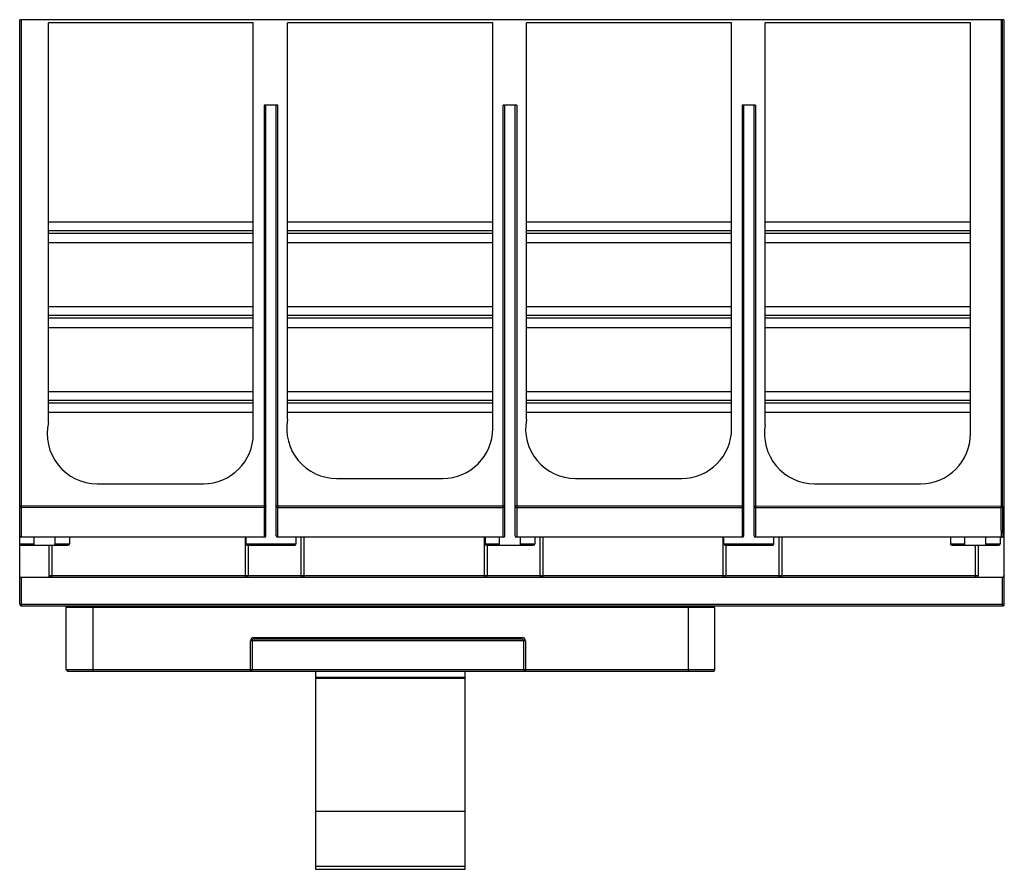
# Model space of a CAD drawing. Header units: millimetres. Extents: x 25 to 210, y 87 to 247.
import ezdxf

# ---------------------------------------------------------------- set-up
doc = ezdxf.new("R2010")
doc.units = ezdxf.units.MM
doc.header["$LTSCALE"] = 21.612846
doc.layers.get('0').update_dxf_attribs({"linetype": 'CONTINUOUS'})

msp = doc.modelspace()

# ---------------------------------------------------------------- linework, layer by layer
at = {"color": 7, "linetype": 'Continuous'}
for p, q in [((24.89, 136.51), (24.89, 246.61)), ((210.27, 246.61), (24.89, 246.61)), ((25.19, 246.61), (25.19, 149.11)), ((30.34, 170.76), (30.34, 246.01)), ((68.89, 246.01), (30.34, 246.01)), ((68.89, 168.61), (68.89, 246.01)), ((75.34, 171.28), (75.34, 246.01)), ((113.99, 246.01), (75.34, 246.01)), ((113.99, 169.61), (113.99, 246.01)), ((120.34, 171.28), (120.34, 246.01)), ((158.99, 246.01), (120.34, 246.01)), ((158.99, 169.61), (158.99, 246.01)), ((165.34, 170.28), (165.34, 246.01)), ((203.99, 246.01), (165.34, 246.01)), ((203.99, 168.61), (203.99, 246.01)), ((209.74, 246.61), (209.74, 154.7)), ((210.04, 154.99), (210.04, 246.61)), ((210.27, 246.61), (210.29, 141.61)), ((210.36, 136.51), (210.36, 246.61)), ((70.97, 230.51), (70.97, 149.11)), ((73.52, 230.51), (70.97, 230.51)), ((71.27, 149.41), (71.27, 230.51)), ((73.22, 149.41), (73.22, 230.51)), ((73.52, 149.11), (73.52, 230.51)), ((115.97, 149.11), (115.97, 230.51)), ((118.52, 230.51), (115.97, 230.51)), ((116.27, 149.41), (116.27, 230.51)), ((118.22, 149.41), (118.22, 230.51)), ((118.52, 230.51), (118.52, 149.11)), ((160.97, 230.51), (160.97, 149.11)), ((163.52, 230.51), (160.97, 230.51)), ((161.27, 149.41), (161.27, 230.51)), ((163.22, 149.41), (163.22, 230.51)), ((163.52, 230.51), (163.52, 149.11)), ((30.34, 208.56), (68.89, 208.56)), ((75.34, 208.56), (113.99, 208.56)), ((120.34, 208.56), (158.99, 208.56)), ((165.34, 208.56), (203.99, 208.56)), ((68.89, 206.86), (30.34, 206.86)), ((68.89, 206.36), (30.34, 206.36)), ((113.99, 206.86), (75.34, 206.86)), ((113.99, 206.36), (75.34, 206.36)), ((158.99, 206.86), (120.34, 206.86)), ((158.99, 206.36), (120.34, 206.36)), ((203.99, 206.86), (165.34, 206.86)), ((203.99, 206.36), (165.34, 206.36)), ((30.34, 204.66), (68.89, 204.66)), ((75.34, 204.66), (113.99, 204.66)), ((120.34, 204.66), (158.99, 204.66)), ((165.34, 204.66), (203.99, 204.66)), ((30.34, 192.56), (68.89, 192.56)), ((75.34, 192.56), (113.99, 192.56)), ((120.34, 192.56), (158.99, 192.56)), ((165.34, 192.56), (203.99, 192.56)), ((68.89, 190.86), (30.34, 190.86)), ((68.89, 190.36), (30.34, 190.36)), ((113.99, 190.86), (75.34, 190.86)), ((113.99, 190.36), (75.34, 190.36)), ((158.99, 190.86), (120.34, 190.86)), ((158.99, 190.36), (120.34, 190.36)), ((203.99, 190.86), (165.34, 190.86)), ((203.99, 190.36), (165.34, 190.36)), ((30.34, 188.66), (68.89, 188.66)), ((75.34, 188.66), (113.99, 188.66)), ((120.34, 188.66), (158.99, 188.66)), ((165.34, 188.66), (203.99, 188.66)), ((30.34, 176.56), (68.89, 176.56)), ((75.34, 176.56), (113.99, 176.56)), ((120.34, 176.56), (158.99, 176.56)), ((165.34, 176.56), (203.99, 176.56)), ((68.89, 174.86), (30.34, 174.86)), ((68.89, 174.36), (30.34, 174.36)), ((113.99, 174.86), (75.34, 174.86)), ((113.99, 174.36), (75.34, 174.36)), ((158.99, 174.86), (120.34, 174.86)), ((158.99, 174.36), (120.34, 174.36)), ((203.99, 174.86), (165.34, 174.86)), ((203.99, 174.36), (165.34, 174.36)), ((30.34, 172.66), (68.89, 172.66)), ((75.34, 172.66), (113.99, 172.66)), ((120.34, 172.66), (158.99, 172.66)), ((165.34, 172.66), (203.99, 172.66)), ((210.26, 169.11), (210.27, 169.11)), ((84.59, 160.21), (104.59, 160.21)), ((129.59, 160.21), (149.59, 160.21)), ((39.49, 159.21), (59.49, 159.21)), ((174.59, 159.21), (194.59, 159.21)), ((24.89, 155.05), (71.27, 155.04)), ((25.19, 154.76), (70.97, 154.74)), ((73.22, 155.04), (116.27, 155.02)), ((73.52, 154.74), (115.97, 154.73)), ((118.22, 155.02), (161.27, 155.01)), ((118.52, 154.73), (160.97, 154.71)), ((163.22, 155.01), (210.04, 154.99)), ((163.52, 154.71), (209.74, 154.7)), ((70.97, 149.11), (25.19, 149.11)), ((27.59, 147.61), (27.59, 149.11)), ((31.59, 147.61), (31.59, 149.11)), ((34.29, 149.11), (34.29, 147.91)), ((67.42, 141.91), (67.42, 149.11)), ((67.54, 147.91), (67.54, 149.11)), ((115.97, 149.11), (73.52, 149.11)), ((76.94, 147.91), (76.94, 149.11)), ((77.92, 141.91), (77.92, 149.11)), ((78.42, 149.11), (78.42, 141.91)), ((112.42, 141.91), (112.42, 149.11)), ((112.54, 149.11), (112.54, 147.91)), ((115.24, 147.61), (115.24, 149.11)), ((160.97, 149.11), (118.52, 149.11)), ((119.24, 147.61), (119.24, 149.11)), ((121.94, 149.11), (121.94, 147.91)), ((122.92, 141.91), (122.92, 149.11)), ((123.42, 149.11), (123.42, 141.91)), ((157.42, 141.91), (157.42, 149.11)), ((157.54, 147.91), (157.54, 149.11)), ((209.96, 149.11), (163.52, 149.11)), ((166.94, 147.91), (166.94, 149.11)), ((167.92, 141.91), (167.92, 149.11)), ((168.42, 149.11), (168.42, 141.91)), ((200.19, 149.11), (200.19, 147.91)), ((202.89, 147.61), (202.89, 149.11)), ((206.89, 147.61), (206.89, 149.11)), ((209.59, 149.11), (209.59, 147.91)), ((210.14, 149.41), (210.26, 149.41)), ((24.89, 147.91), (27.59, 147.91)), ((25.19, 147.61), (33.99, 147.61)), ((30.42, 141.91), (30.42, 147.61)), ((30.92, 147.61), (30.92, 141.91)), ((31.59, 147.91), (34.29, 147.91)), ((67.54, 147.91), (76.94, 147.91)), ((67.84, 147.61), (76.64, 147.61)), ((67.92, 147.61), (67.92, 141.91)), ((112.54, 147.91), (115.24, 147.91)), ((112.84, 147.61), (121.64, 147.61)), ((112.92, 147.61), (112.92, 141.91)), ((119.24, 147.91), (121.94, 147.91)), ((157.54, 147.91), (166.94, 147.91)), ((157.84, 147.61), (166.64, 147.61)), ((157.92, 147.61), (157.92, 141.91)), ((200.19, 147.91), (202.89, 147.91)), ((200.49, 147.61), (209.29, 147.61)), ((204.92, 141.91), (204.92, 147.61)), ((205.42, 147.61), (205.42, 141.91)), ((206.89, 147.91), (209.59, 147.91)), ((24.89, 141.61), (209.98, 141.61)), ((25.19, 141.61), (25.19, 136.51)), ((30.42, 141.91), (205.42, 141.91)), ((67.42, 141.75), (67.42, 141.91)), ((112.42, 141.75), (112.42, 141.91)), ((157.42, 141.75), (157.42, 141.91)), ((204.92, 141.75), (204.92, 141.91)), ((209.99, 136.51), (209.99, 141.61)), ((210.29, 141.61), (210.29, 136.51)), ((24.89, 136.51), (210.29, 136.51)), ((25.19, 136.21), (209.99, 136.21)), ((33.67, 124.21), (33.67, 135.91)), ((155.85, 135.91), (33.67, 135.91)), ((38.66, 135.91), (38.66, 123.91)), ((150.85, 123.91), (150.85, 136.21)), ((155.85, 124.21), (155.85, 135.91)), ((209.99, 136.36), (209.99, 136.51)), ((68.96, 130.21), (68.96, 129.91)), ((68.96, 130.21), (119.54, 130.21)), ((119.54, 129.91), (68.96, 129.91)), ((119.54, 129.91), (119.54, 130.21)), ((68.36, 123.91), (68.36, 129.61)), ((120.14, 129.61), (68.36, 129.61)), ((68.66, 129.61), (68.66, 124.21)), ((119.84, 124.21), (119.84, 129.61)), ((120.14, 129.61), (120.14, 123.91)), ((33.67, 124.21), (155.85, 124.21)), ((33.97, 123.91), (155.55, 123.91)), ((80.59, 123.91), (80.59, 122.57)), ((108.79, 122.68), (80.59, 122.68)), ((108.79, 122.57), (80.59, 122.57)), ((108.79, 122.51), (80.59, 122.51)), ((80.59, 122.51), (80.59, 86.58)), ((108.79, 122.57), (108.79, 123.91)), ((108.79, 86.58), (108.79, 122.51)), ((80.59, 97.51), (108.79, 97.51)), ((108.79, 87.12), (80.59, 87.12)), ((80.59, 86.58), (108.79, 86.58))]:
    msp.add_line(p, q, dxfattribs=at)
for centre, radius, start, end in [((39.49, 168.61), 9.4, 166.7563, 270), ((84.59, 169.61), 9.4, 169.7506, 270), ((129.59, 169.61), 9.4, 169.7506, 270), ((104.59, 169.61), 9.4, 270, 360), ((149.59, 169.61), 9.4, 270, 360), ((174.59, 168.61), 9.4, 169.7506, 270), ((59.49, 168.61), 9.4, 270, 360), ((194.59, 168.61), 9.4, 270, 360), ((25.19, 149.41), 0.3, 180, 270), ((70.97, 149.41), 0.3, 270, 360), ((73.52, 149.41), 0.3, 180, 270), ((115.97, 149.41), 0.3, 270, 360), ((118.52, 149.41), 0.3, 180, 270), ((160.97, 149.41), 0.3, 270, 360), ((163.52, 149.41), 0.3, 180, 270), ((209.84, 149.41), 0.3, 269.9803, 0.0197), ((25.19, 147.91), 0.3, 180, 270), ((33.99, 147.91), 0.3, 270, 360), ((67.84, 147.91), 0.3, 179.9822, 270.0177), ((76.64, 147.91), 0.3, 269.9823, 0.0178), ((112.84, 147.91), 0.3, 180, 270), ((121.64, 147.91), 0.3, 270, 360), ((157.84, 147.91), 0.3, 179.9822, 270.0177), ((166.64, 147.91), 0.3, 269.9823, 0.0178), ((200.49, 147.91), 0.3, 180, 270), ((209.29, 147.91), 0.3, 270, 360), ((158.03, 141.89), 127.11, 179.9951, 180.1111), ((67.62, 141.91), 0.3, 269.9803, 0.0197), ((205.53, 141.89), 127.11, 179.9951, 180.1111), ((112.62, 141.91), 0.3, 269.9803, 0.0197), ((250.53, 141.89), 127.11, 179.9951, 180.1111), ((157.62, 141.91), 0.3, 269.9803, 0.0197), ((295.53, 141.89), 127.11, 179.9951, 180.1111), ((205.12, 141.91), 0.3, 269.9803, 0.0197), ((209.98, 141.91), 0.3, 269.9773, 0.0227), ((25.19, 136.51), 0.3, 180, 270), ((150.82, 136.5), 125.63, 179.9948, 180.1133), ((33.37, 135.91), 0.3, 0, 90), ((209.99, 136.51), 0.3, 269.9823, 0.0178), ((68.96, 129.61), 0.6, 90, 180), ((68.96, 129.61), 0.3, 90, 180), ((119.54, 129.61), 0.6, 0, 90), ((119.54, 129.61), 0.3, 0, 90), ((33.97, 124.21), 0.3, 180, 270), ((68.36, 124.21), 0.3, 270, 360), ((120.14, 124.21), 0.3, 180, 270), ((155.55, 124.21), 0.3, 270, 360)]:
    msp.add_arc(centre, radius, start, end, dxfattribs=at)
msp.add_ellipse((209.96, 149.41), major_axis=(0.3, 0), ratio=0.999999, start_param=4.712389, end_param=6.283185, dxfattribs=at)
for points, knots in [([(24.89, 155.05), (24.89, 154.98), (24.96, 154.82), (25.12, 154.76), (25.19, 154.76)], [0, 0, 0, 0, 0.496327, 1, 1, 1, 1]), ([(71.27, 155.04), (71.27, 154.96), (71.2, 154.8), (71.04, 154.74), (70.97, 154.74)], [0, 0, 0, 0, 0.496586, 1, 1, 1, 1]), ([(73.22, 155.04), (73.22, 154.96), (73.28, 154.8), (73.44, 154.74), (73.52, 154.74)], [0, 0, 0, 0, 0.496349, 1, 1, 1, 1]), ([(116.27, 155), (116.26, 154.93), (116.19, 154.78), (116.04, 154.73), (115.97, 154.73)], [0, 0, 0, 0, 0.496913, 1, 1, 1, 1]), ([(118.22, 155.02), (118.22, 154.95), (118.28, 154.79), (118.44, 154.73), (118.52, 154.73)], [0, 0, 0, 0, 0.496351, 1, 1, 1, 1]), ([(161.27, 155.01), (161.27, 154.93), (161.2, 154.77), (161.04, 154.71), (160.97, 154.71)], [0, 0, 0, 0, 0.496606, 1, 1, 1, 1]), ([(163.22, 155.01), (163.22, 154.93), (163.28, 154.77), (163.44, 154.71), (163.52, 154.71)], [0, 0, 0, 0, 0.49636, 1, 1, 1, 1]), ([(210.04, 154.99), (210.04, 154.92), (209.98, 154.76), (209.82, 154.7), (209.74, 154.7)], [0, 0, 0, 0, 0.496494, 1, 1, 1, 1]), ([(209.84, 149.11), (209.84, 149.11), (209.83, 149.12), (209.83, 149.13), (209.83, 149.16), (209.82, 149.22), (209.82, 149.32), (209.81, 149.47), (209.81, 149.67), (209.8, 149.91), (209.8, 150.19), (209.79, 150.66), (209.78, 151.35), (209.77, 152.31), (209.76, 153.45), (209.75, 154.26), (209.74, 154.7)], [0, 0, 0, 0, 0.001112, 0.004097, 0.009022, 0.015898, 0.035509, 0.06294, 0.098191, 0.141259, 0.192139, 0.250823, 0.391571, 0.563434, 0.766294, 1, 1, 1, 1]), ([(210.14, 149.41), (210.14, 149.41), (210.13, 149.42), (210.13, 149.43), (210.13, 149.46), (210.12, 149.52), (210.12, 149.62), (210.11, 149.77), (210.11, 149.97), (210.1, 150.21), (210.1, 150.49), (210.09, 150.96), (210.08, 151.65), (210.07, 152.61), (210.06, 153.74), (210.05, 154.56), (210.04, 154.99)], [0, 0, 0, 0, 0.001112, 0.004097, 0.009022, 0.015898, 0.035509, 0.06294, 0.09819, 0.141259, 0.192138, 0.250823, 0.391571, 0.563434, 0.766294, 1, 1, 1, 1]), ([(30.72, 141.61), (30.67, 141.61), (30.57, 141.63), (30.49, 141.71), (30.47, 141.75)], [0, 0, 0, 0, 0.499885, 1, 1, 1, 1]), ([(30.92, 141.65), (30.92, 141.64), (30.93, 141.63), (30.92, 141.61), (30.92, 141.61)], [0, 0, 0, 0, 0.743295, 1, 1, 1, 1]), ([(67.42, 141.61), (67.42, 141.61), (67.43, 141.63), (67.42, 141.65), (67.42, 141.7), (67.42, 141.73), (67.42, 141.75)], [0, 0, 0, 0, 0.068398, 0.267249, 0.584692, 1, 1, 1, 1]), ([(78.22, 141.61), (78.17, 141.61), (78.07, 141.63), (77.99, 141.71), (77.97, 141.75)], [0, 0, 0, 0, 0.499885, 1, 1, 1, 1]), ([(78.42, 141.65), (78.42, 141.64), (78.43, 141.63), (78.42, 141.61), (78.42, 141.61)], [0, 0, 0, 0, 0.743295, 1, 1, 1, 1]), ([(112.42, 141.61), (112.42, 141.61), (112.43, 141.63), (112.42, 141.65), (112.42, 141.7), (112.42, 141.73), (112.42, 141.75)], [0, 0, 0, 0, 0.068398, 0.267249, 0.584692, 1, 1, 1, 1]), ([(123.22, 141.61), (123.17, 141.61), (123.07, 141.63), (122.99, 141.71), (122.97, 141.75)], [0, 0, 0, 0, 0.499885, 1, 1, 1, 1]), ([(123.42, 141.65), (123.42, 141.64), (123.43, 141.63), (123.42, 141.61), (123.42, 141.61)], [0, 0, 0, 0, 0.743295, 1, 1, 1, 1]), ([(157.42, 141.61), (157.42, 141.61), (157.43, 141.63), (157.42, 141.65), (157.42, 141.7), (157.42, 141.73), (157.42, 141.75)], [0, 0, 0, 0, 0.068398, 0.267249, 0.584692, 1, 1, 1, 1]), ([(168.22, 141.61), (168.17, 141.61), (168.07, 141.63), (167.99, 141.71), (167.97, 141.75)], [0, 0, 0, 0, 0.499885, 1, 1, 1, 1]), ([(168.42, 141.65), (168.42, 141.64), (168.43, 141.63), (168.42, 141.61), (168.42, 141.61)], [0, 0, 0, 0, 0.743295, 1, 1, 1, 1]), ([(204.92, 141.61), (204.92, 141.61), (204.93, 141.63), (204.92, 141.65), (204.92, 141.7), (204.92, 141.73), (204.92, 141.75)], [0, 0, 0, 0, 0.068398, 0.267249, 0.584692, 1, 1, 1, 1]), ([(25.19, 136.25), (25.19, 136.24), (25.2, 136.23), (25.19, 136.21), (25.19, 136.21)], [0, 0, 0, 0, 0.743784, 1, 1, 1, 1]), ([(209.99, 136.21), (209.98, 136.21), (209.99, 136.23), (209.99, 136.25), (209.99, 136.3), (209.99, 136.34), (209.99, 136.36)], [0, 0, 0, 0, 0.068653, 0.267954, 0.585608, 1, 1, 1, 1]), ([(210.06, 136.21), (210.11, 136.21), (210.21, 136.23), (210.29, 136.31), (210.32, 136.36)], [0, 0, 0, 0, 0.500057, 1, 1, 1, 1])]:
    msp.add_open_spline(points, degree=3, knots=knots, dxfattribs=at)
for points in [[(30.47, 141.75), (30.44, 141.8), (30.42, 141.85), (30.42, 141.91)], [(67.89, 141.75), (67.91, 141.8), (67.93, 141.85), (67.93, 141.91)], [(77.97, 141.75), (77.94, 141.8), (77.92, 141.85), (77.92, 141.91)], [(112.89, 141.75), (112.91, 141.8), (112.93, 141.85), (112.93, 141.91)], [(122.97, 141.75), (122.94, 141.8), (122.92, 141.85), (122.92, 141.91)], [(157.89, 141.75), (157.91, 141.8), (157.93, 141.85), (157.93, 141.91)], [(167.97, 141.75), (167.94, 141.8), (167.92, 141.85), (167.92, 141.91)], [(205.38, 141.75), (205.41, 141.79), (205.43, 141.85), (205.43, 141.91)], [(210.32, 136.36), (210.34, 136.4), (210.36, 136.45), (210.36, 136.51)]]:
    msp.add_open_spline(points, degree=3, dxfattribs=at)

doc.saveas('drawing.dxf')
